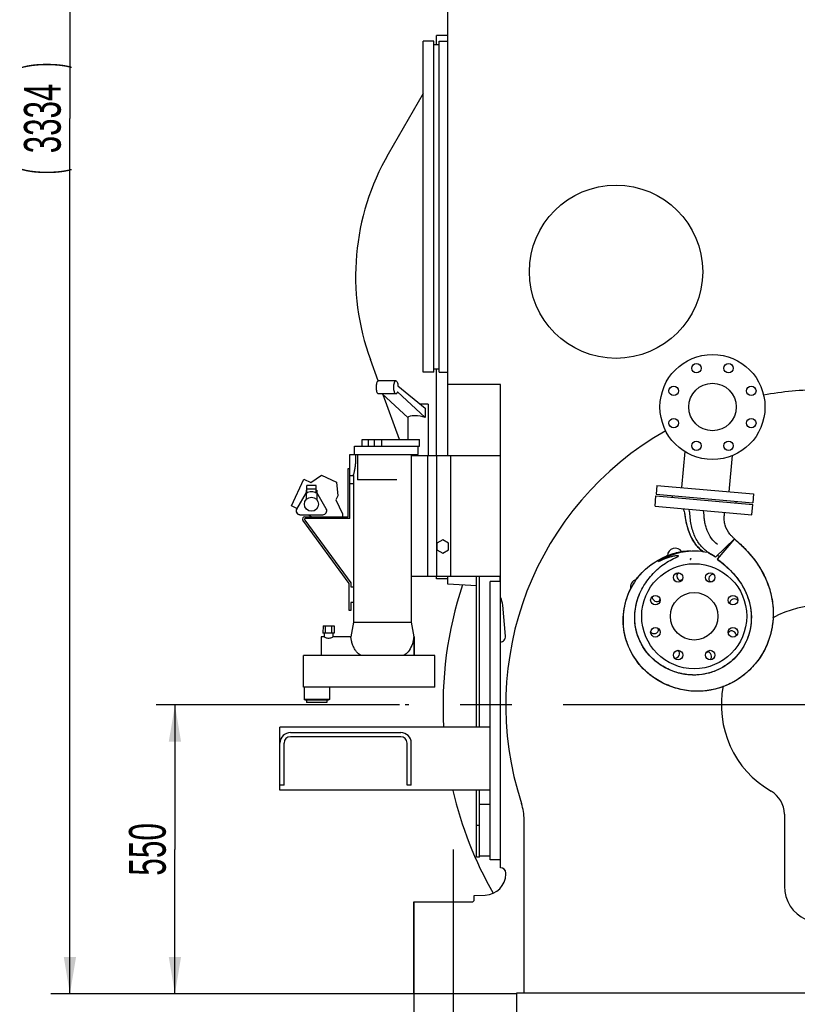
# Model space of a CAD drawing. Header units: millimetres. Extents: x 0 to 1189, y 0 to 841.
# Tile 63 of 74: x 974 to 1048, y 572 to 665. Entities that reach past the tile are written whole.
import ezdxf
from ezdxf.enums import TextEntityAlignment as Align

# ---------------------------------------------------------------- set-up
doc = ezdxf.new("R2010")
doc.units = ezdxf.units.MM
doc.header["$LTSCALE"] = 65.395
doc.linetypes.add('CENTER', pattern=[0.6, 0.375, -0.075, 0.075, -0.075])
doc.layers.get('0').update_dxf_attribs({"linetype": 'CONTINUOUS'})
for name, color, linetype in [('1907_040000_TLKS_KS_V_ABL241', 7, 'CONTINUOUS'), ('1907_041000_TLKS_KS_V_ABL242', 7, 'CONTINUOUS'), ('1907_060000_TLKS_KGS_V_ABL221', 7, 'CONTINUOUS'), ('1907_061000_TLKS_KGS_V_ABL222', 7, 'CONTINUOUS'), ('1907_644000_04_SIMPLE1_X_ABL252', 7, 'CONTINUOUS'), ('1907_731000_02_SIMPLE1_D_ABL619', 7, 'CONTINUOUS'), ('1907_766000_07_SIMPLE1_X_ABL227', 7, 'CONTINUOUS'), ('1907_836000_01_SIMPLE1_A_ABL267', 7, 'CONTINUOUS'), ('1937_030000_TLKS_V_ABL215', 7, 'CONTINUOUS'), ('1937_100000_TLKS_V_ABL216', 7, 'CONTINUOUS'), ('1937_111000_12_SIMPLE1_D_ABL219', 7, 'CONTINUOUS'), ('1937_111200_08_SIMPLE1_X_ABL229', 7, 'CONTINUOUS'), ('1937_122000_06_SIMPLE1_A_ABL217', 7, 'CONTINUOUS'), ('1937_200000_TLKS_V_ABL245', 7, 'CONTINUOUS'), ('1937_252000_05_SIMPLE1_X_ABL246', 7, 'CONTINUOUS'), ('left_3_VBL213', 7, 'CONTINUOUS')]:
    doc.layers.add(name, color=color, linetype=linetype)
doc.styles.get("Standard").update_dxf_attribs({"font": 'txt', "width": 0.6})
doc.dimstyles.new('DIMSTYLE_2', dxfattribs={"dimtxt": 3.5, "dimasz": 3.5, "dimexe": 1.8, "dimexo": 0, "dimgap": 0.875, "dimtad": 1, "dimdec": 0, "dimlfac": 20, "dimdsep": 46, "dimtxsty": 'STANDARD', "dimblk": '_FILLED', "dimblk1": '_FILLED', "dimblk2": '_FILLED', "dimcen": 0.09, "dimadec": 0, "dimazin": 0, "dimtp": 2, "dimtm": 2, "dimtfac": 1, "dimtdec": 0, "dimtofl": 0, "dimtmove": 0, "dimatfit": 3, "dimldrblk": '_FILLED', "dimfxl": 1, "dimtolj": 1, "dimarcsym": 0})
doc.dimstyles.new('DIMSTYLE_4', dxfattribs={"dimtxt": 3.5, "dimasz": 3.5, "dimexe": 1.8, "dimexo": 0, "dimgap": 0.875, "dimtad": 1, "dimlfac": 20, "dimdsep": 46, "dimtxsty": 'STANDARD', "dimblk": '_FILLED', "dimblk1": '_FILLED', "dimblk2": '_FILLED', "dimcen": 0.09, "dimadec": 0, "dimazin": 0, "dimtp": 0.8, "dimtm": 0.8, "dimtfac": 1, "dimtofl": 0, "dimtmove": 0, "dimatfit": 3, "dimldrblk": '_FILLED', "dimfxl": 1, "dimtolj": 1, "dimarcsym": 0})
doc.dimstyles.new('DIMSTYLE_5', dxfattribs={"dimtxt": 3.5, "dimasz": 3.5, "dimexe": 1.8, "dimexo": 0, "dimgap": 0.875, "dimtad": 1, "dimlfac": 20, "dimdsep": 46, "dimtxsty": 'STANDARD', "dimblk": '_FILLED', "dimblk1": '_FILLED', "dimblk2": '_FILLED', "dimcen": 0.09, "dimadec": 0, "dimazin": 0, "dimtp": 1.2, "dimtm": 1.2, "dimtfac": 1, "dimtofl": 0, "dimtmove": 0, "dimatfit": 3, "dimldrblk": '_FILLED', "dimfxl": 1, "dimtolj": 1, "dimarcsym": 0})

# ---------------------------------------------------------------- blocks, each defined once
blk = doc.blocks.new('_FILLED')
at = {"color": 0, "linetype": 'BYBLOCK'}
blk.add_solid([(0, 0), (-1, 0.167), (-1, -0.167)], dxfattribs=at)
blk = doc.blocks.new('*D8')
at = {"color": 2, "linetype": 'CONTINUOUS'}
for p, q in [((1011.25, 581.25), (1011.25, 505.6)), ((1088.75, 581.25), (1088.75, 505.6)), ((1011.25, 507.4), (1050, 507.4)), ((1088.75, 507.4), (1050, 507.4))]:
    blk.add_line(p, q, dxfattribs=at)
at = {"color": 2, "linetype": 'CONTINUOUS', "xscale": 3.5, "yscale": 3.5, "zscale": 3.5, "rotation": 180}
blk.add_blockref('_FILLED', (1011.25, 507.4), dxfattribs=at)
at = {"color": 2, "linetype": 'CONTINUOUS', "xscale": 3.5, "yscale": 3.5, "zscale": 3.5}
blk.add_blockref('_FILLED', (1088.75, 507.4), dxfattribs=at)
at = {"color": 2, "linetype": 'CONTINUOUS', "width": 0.60119}
blk.add_text('1550', height=3.5, dxfattribs=at).set_placement((1050, 508.275), align=Align.CENTER)
blk = doc.blocks.new('*D10')
at = {"color": 2, "linetype": 'CONTINUOUS'}
for p, q in [((1079.875, 739.194), (976.7, 739.194)), ((978.5, 739.194), (978.5, 655.847)), ((978.5, 572.5), (978.5, 655.847)), ((1011.25, 572.5), (976.7, 572.5))]:
    blk.add_line(p, q, dxfattribs=at)
at = {"color": 2, "linetype": 'CONTINUOUS', "xscale": 3.5, "yscale": 3.5, "zscale": 3.5}
for p, rotation in [((978.5, 739.194), 90), ((978.5, 572.5), 270)]:
    blk.add_blockref('_FILLED', p, dxfattribs=dict(at, rotation=rotation))
at = {"color": 2, "linetype": 'CONTINUOUS'}
for s, width, p in [(')', 0.333333, (977.625, 660.889)), ('3334', 0.636905, (977.625, 655.847)), ('(', 0.333333, (977.625, 650.805))]:
    blk.add_text(s, height=3.5, rotation=90, dxfattribs=dict(at, width=width)).set_placement(p, align=Align.CENTER)
blk = doc.blocks.new('*D11')
at = {"color": 2, "linetype": 'CONTINUOUS'}
for p, q in [((1009.893, 600), (986.7, 600)), ((988.5, 600), (988.5, 586.25)), ((988.5, 572.5), (988.5, 586.25)), ((1011.25, 572.5), (986.7, 572.5))]:
    blk.add_line(p, q, dxfattribs=at)
at = {"color": 2, "linetype": 'CONTINUOUS', "xscale": 3.5, "yscale": 3.5, "zscale": 3.5}
for p, rotation in [((988.5, 600), 90), ((988.5, 572.5), 270)]:
    blk.add_blockref('_FILLED', p, dxfattribs=dict(at, rotation=rotation))
at = {"color": 2, "linetype": 'CONTINUOUS', "width": 0.642857}
blk.add_text('550', height=3.5, rotation=90, dxfattribs=at).set_placement((987.625, 586.25), align=Align.CENTER)
blk = doc.blocks.new('1937_122000_06_SIMPLE1_T1_A_PBL218', base_point=(1050, 560))
at = {"layer": '1937_122000_06_SIMPLE1_T1_A_PBL218', "color": 7, "linetype": 'CONTINUOUS'}
for p, q in [((1021.05, 572.6), (1078.95, 572.6)), ((1021.05, 569.7), (1021.05, 572.6)), ((1078.95, 569.7), (1078.95, 572.6)), ((1021.05, 569.7), (1078.95, 569.7)), ((1024.75, 566.952), (1024.75, 569.7)), ((1075.25, 569.6), (1024.75, 569.6)), ((1025.25, 569.7), (1025.25, 569.6)), ((1074.75, 569.6), (1074.75, 569.7)), ((1075.25, 566.952), (1075.25, 569.7)), ((1024.951, 566.202), (1035.367, 548.15)), ((1064.633, 548.15), (1075.049, 566.202)), ((1058.75, 558), (1041.25, 558)), ((1040, 556.75), (1040, 550.25)), ((1060, 550.25), (1060, 556.75)), ((1041.25, 549), (1058.75, 549)), ((1036.666, 547.4), (1063.334, 547.4))]:
    blk.add_line(p, q, dxfattribs=at)
for centre, radius, start, end in [((1026.25, 566.952), 1.5, 180, 209.986), ((1073.75, 566.952), 1.5, 330.014, 360), ((1041.25, 556.75), 1.25, 90, 180), ((1058.75, 556.75), 1.25, 0, 90), ((1041.25, 550.25), 1.25, 180, 270), ((1058.75, 550.25), 1.25, 270, 360), ((1036.666, 548.9), 1.5, 209.986, 270), ((1063.334, 548.9), 1.5, 270, 330.014)]:
    blk.add_arc(centre, radius, start, end, dxfattribs=at)
blk = doc.blocks.new('1937_122000_06_SIMPLE1_A_ABL217', base_point=(1050, 560))
at = {"layer": '1937_122000_06_SIMPLE1_T1_A_PBL218'}
blk.add_blockref('1937_122000_06_SIMPLE1_T1_A_PBL218', (1050, 560), dxfattribs=at)
blk = doc.blocks.new('1937_111000_12_SIMPLE1_T1_D_PBL220', base_point=(1049.582, 612.131))
at = {"layer": '1937_111000_12_SIMPLE1_T1_D_PBL220', "color": 7, "linetype": 'CONTINUOUS'}
for p, q in [((1014.5, 623.75), (1014.5, 666.75)), ((1019.5, 630.5), (1014.5, 630.5)), ((1019.5, 610.24), (1019.5, 630.5)), ((1014.5, 611.5), (1014.5, 612.25)), ((1017.2, 611.358), (1014.5, 611.5)), ((1019.971, 606.544), (1019.712, 609.503)), ((1019.5, 584.5), (1019.5, 606.001)), ((1020, 583.9), (1020, 584)), ((1011.25, 581.25), (1016.8, 581.25)), ((1011.25, 572.5), (1011.25, 581.25)), ((1017, 581.873), (1018.052, 581.901)), ((1017, 581.45), (1017, 581.873)), ((1021.05, 572.5), (1011.25, 572.5))]:
    blk.add_line(p, q, dxfattribs=at)
at = {"layer": '1937_111000_12_SIMPLE1_T1_D_PBL220', "color": 2, "linetype": 'CENTER'}
for p, q in [((1050, 600), (1010.413, 600)), ((1015, 586.25), (1015, 567.5))]:
    blk.add_line(p, q, dxfattribs=at)
at = {"layer": '1937_111000_12_SIMPLE1_T1_D_PBL220', "color": 7, "linetype": 'CONTINUOUS'}
for centre, radius, start, end in [((1017.72, 609.329), 2, 5, 27.10525), ((1019.473, 606.5), 0.5, 273.11269, 5), ((1019.5, 584), 0.5, 0, 90), ((1018, 583.9), 2, 271.5, 359.99938), ((1016.8, 581.45), 0.2, 270, 360)]:
    blk.add_arc(centre, radius, start, end, dxfattribs=at)
blk = doc.blocks.new('1937_111000_12_SIMPLE1_D_ABL219', base_point=(1049.582, 613.806))
at = {"layer": '1937_111000_12_SIMPLE1_T1_D_PBL220'}
blk.add_blockref('1937_111000_12_SIMPLE1_T1_D_PBL220', (1049.582, 612.131), dxfattribs=at)
blk = doc.blocks.new('1937_111200_08_SIMPLE1_T4_X_PBL230', base_point=(1008.5, 594.875))
at = {"layer": '1937_111200_08_SIMPLE1_T4_X_PBL230', "color": 7, "linetype": 'CONTINUOUS'}
for p, q in [((998.5, 591.875), (998.5, 597.875)), ((1018.5, 597.875), (998.5, 597.875)), ((999.5, 597.375), (1010, 597.375)), ((998.9, 592.375), (998.9, 596.375)), ((1010, 596.975), (999.5, 596.975)), ((1010.6, 592.375), (1010.6, 596.375)), ((1011, 592.375), (1011, 596.375)), ((998.9, 592.375), (998.5, 592.375)), ((1018.5, 591.875), (998.5, 591.875)), ((1011, 592.375), (1010.6, 592.375))]:
    blk.add_line(p, q, dxfattribs=at)
for centre, radius, start, end in [((999.5, 596.375), 1, 90, 180), ((1010, 596.375), 1, 0, 90), ((999.5, 596.375), 0.6, 90, 180), ((1010, 596.375), 0.6, 0, 90)]:
    blk.add_arc(centre, radius, start, end, dxfattribs=at)
blk = doc.blocks.new('1937_111200_08_SIMPLE1_T7_X_PBL231', base_point=(1012.9, 647.45))
at = {"layer": '1937_111200_08_SIMPLE1_T7_X_PBL231', "color": 7, "linetype": 'CONTINUOUS'}
for p, q in [((1012.15, 631.7), (1012.15, 663.2)), ((1013.15, 663.2), (1012.15, 663.2)), ((1013.15, 631.7), (1013.15, 663.2)), ((1013.15, 662.9), (1013.65, 662.9)), ((1013.15, 632), (1013.65, 632)), ((1013.15, 631.7), (1012.15, 631.7))]:
    blk.add_line(p, q, dxfattribs=at)
blk = doc.blocks.new('1937_111200_08_SIMPLE1_T1_X_PBL234', base_point=(1010.803, 637.875))
at = {"layer": '1937_111200_08_SIMPLE1_T1_X_PBL234', "color": 7, "linetype": 'CONTINUOUS'}
for p, q in [((1013.4, 662.9), (1013.4, 663.75)), ((1014.5, 663.75), (1013.4, 663.75)), ((1012.15, 658.232), (1008.819, 652.462)), ((1007.844, 630.857), (1007.106, 632.885)), ((1013.4, 623.75), (1013.4, 632)), ((1009.876, 625.275), (1008.323, 629.543)), ((1013.4, 612), (1013.4, 612.25)), ((1014.5, 612), (1013.4, 612))]:
    blk.add_line(p, q, dxfattribs=at)
blk.add_arc((1028.954, 640.837), 23.25, 150, 200, dxfattribs=at)
blk = doc.blocks.new('1937_111200_08_SIMPLE1_T8_X_PBL235', base_point=(1014.075, 647.45))
at = {"layer": '1937_111200_08_SIMPLE1_T8_X_PBL235', "color": 7, "linetype": 'CONTINUOUS'}
for p, q in [((1013.65, 631.7), (1013.65, 663.2)), ((1013.65, 663.2), (1014.5, 663.2)), ((1013.65, 631.7), (1014.5, 631.7))]:
    blk.add_line(p, q, dxfattribs=at)
blk = doc.blocks.new('1937_111200_08_SIMPLE1_T3_X_PBL238', base_point=(1019, 598.5))
at = {"layer": '1937_111200_08_SIMPLE1_T3_X_PBL238', "color": 7, "linetype": 'CONTINUOUS'}
for p, q in [((1018.5, 585.25), (1018.5, 611.75)), ((1019.5, 611.75), (1018.5, 611.75)), ((1019.5, 606.001), (1019.5, 610.24)), ((1019.5, 585.25), (1018.5, 585.25))]:
    blk.add_line(p, q, dxfattribs=at)
blk = doc.blocks.new('1937_111200_08_SIMPLE1_T12_X_PBL239', base_point=(1018.325, 598.875))
at = {"layer": '1937_111200_08_SIMPLE1_T12_X_PBL239', "color": 7, "linetype": 'CONTINUOUS'}
for p, q in [((1017.2, 597.875), (1017.2, 612.25)), ((1017.5, 597.875), (1017.5, 612.25)), ((1019.45, 612.25), (1019.45, 611.75)), ((1017.2, 585.5), (1017.2, 591.875)), ((1017.5, 585.5), (1017.5, 591.875)), ((1017.5, 590.55), (1018.5, 590.55)), ((1017.5, 588.511), (1017.2, 588.511)), ((1017.5, 585.5), (1017.2, 585.5)), ((1018.5, 585.6), (1017.5, 585.6))]:
    blk.add_line(p, q, dxfattribs=at)
blk = doc.blocks.new('1937_111200_08_SIMPLE1_T11_X_PBL621', base_point=(1030.5, 641.25))
at = {"layer": '1937_111200_08_SIMPLE1_T11_X_PBL621', "color": 7, "linetype": 'CONTINUOUS'}
blk.add_circle((1030.5, 641.25), 8.25, dxfattribs=at)
blk = doc.blocks.new('1937_111200_08_SIMPLE1_X_ABL229', base_point=(1042.225, 624.938))
at = {"layer": '1937_111200_08_SIMPLE1_T11_X_PBL621'}
blk.add_blockref('1937_111200_08_SIMPLE1_T11_X_PBL621', (1030.5, 641.25), dxfattribs=at)
at = {"layer": '1937_111200_08_SIMPLE1_T12_X_PBL239'}
blk.add_blockref('1937_111200_08_SIMPLE1_T12_X_PBL239', (1018.325, 598.875), dxfattribs=at)
at = {"layer": '1937_111200_08_SIMPLE1_T1_X_PBL234'}
blk.add_blockref('1937_111200_08_SIMPLE1_T1_X_PBL234', (1010.803, 637.875), dxfattribs=at)
at = {"layer": '1937_111200_08_SIMPLE1_T3_X_PBL238'}
blk.add_blockref('1937_111200_08_SIMPLE1_T3_X_PBL238', (1019, 598.5), dxfattribs=at)
at = {"layer": '1937_111200_08_SIMPLE1_T4_X_PBL230'}
blk.add_blockref('1937_111200_08_SIMPLE1_T4_X_PBL230', (1008.5, 594.875), dxfattribs=at)
at = {"layer": '1937_111200_08_SIMPLE1_T7_X_PBL231'}
blk.add_blockref('1937_111200_08_SIMPLE1_T7_X_PBL231', (1012.9, 647.45), dxfattribs=at)
at = {"layer": '1937_111200_08_SIMPLE1_T8_X_PBL235'}
blk.add_blockref('1937_111200_08_SIMPLE1_T8_X_PBL235', (1014.075, 647.45), dxfattribs=at)
blk = doc.blocks.new('1937_100000_TLKS_V_ABL216', base_point=(1043.625, 625.15))
at = {"layer": '1937_111000_12_SIMPLE1_D_ABL219'}
blk.add_blockref('1937_111000_12_SIMPLE1_D_ABL219', (1049.582, 613.806), dxfattribs=at)
at = {"layer": '1937_111200_08_SIMPLE1_X_ABL229'}
blk.add_blockref('1937_111200_08_SIMPLE1_X_ABL229', (1042.225, 624.938), dxfattribs=at)
at = {"layer": '1937_122000_06_SIMPLE1_A_ABL217'}
blk.add_blockref('1937_122000_06_SIMPLE1_A_ABL217', (1050, 560), dxfattribs=at)
blk = doc.blocks.new('1937_252000_05_SIMPLE1_T1_X_PBL247', base_point=(1050.872, 600.25))
at = {"layer": '1937_252000_05_SIMPLE1_T1_X_PBL247', "color": 7, "linetype": 'CONTINUOUS'}
for p, q in [((1050, 630), (1071.995, 630)), ((1073.495, 630.5), (1076.941, 630.5)), ((1080.245, 629.25), (1080.245, 628.921)), ((1080.245, 627.935), (1080.245, 627.017)), ((1080.245, 626.029), (1080.245, 625.262)), ((1080.245, 618.078), (1080.245, 617.871)), ((1080.245, 616.885), (1080.245, 602.655)), ((1080.005, 595.855), (1078.42, 589.94)), ((1021.75, 572.6), (1021.75, 589.071)), ((1046.525, 589.608), (1046.525, 582.75)), ((1053.475, 584.611), (1053.475, 589.608)), ((1078.25, 588.646), (1078.25, 572.6))]:
    blk.add_line(p, q, dxfattribs=at)
for centre, radius, start, end in [((1050, 600), 30, 90, 100.47436), ((1071.995, 631.25), 1.25, 270, 306.8699), ((1073.495, 629.25), 1.25, 90, 126.8699), ((1078.995, 629.25), 1.25, 0, 21.94124), ((1050, 600), 30, 119.48858, 198.19487), ((1050, 600), 9.475, 57.16847, 119.12914), ((1050, 600), 9.475, 168.8454, 240), ((1050, 600), 9.475, 300, 10.98764), ((1044, 589.608), 2.525, 0, 60), ((1056, 589.608), 2.525, 120, 180), ((1016.75, 589.071), 5, 0, 18.19487), ((1083.25, 588.646), 5, 165, 180), ((1050, 582.75), 3.475, 180, 311.82729)]:
    blk.add_arc(centre, radius, start, end, dxfattribs=at)
blk = doc.blocks.new('1937_252000_05_SIMPLE1_X_ABL246', base_point=(1050.8725, 600.25))
at = {"layer": '1937_252000_05_SIMPLE1_T1_X_PBL247'}
blk.add_blockref('1937_252000_05_SIMPLE1_T1_X_PBL247', (1050.8725, 600.25), dxfattribs=at)
blk = doc.blocks.new('1937_200000_TLKS_V_ABL245', base_point=(1050.8725, 600.25))
at = {"layer": '1937_252000_05_SIMPLE1_X_ABL246'}
blk.add_blockref('1937_252000_05_SIMPLE1_X_ABL246', (1050.8725, 600.25), dxfattribs=at)
blk = doc.blocks.new('1937_030000_TLKS_V_ABL215', base_point=(1055.8271, 638.28))
at = {"layer": '1937_100000_TLKS_V_ABL216'}
blk.add_blockref('1937_100000_TLKS_V_ABL216', (1043.625, 625.15), dxfattribs=at)
at = {"layer": '1937_200000_TLKS_V_ABL245'}
blk.add_blockref('1937_200000_TLKS_V_ABL245', (1050.8725, 600.25), dxfattribs=at)
blk = doc.blocks.new('1907_766000_07_SIMPLE1_T1_X_PBL228', base_point=(1009.552, 615.548))
at = {"layer": '1907_766000_07_SIMPLE1_T1_X_PBL228', "color": 7, "linetype": 'CONTINUOUS'}
for p, q in [((1009.538, 630.87), (1007.884, 630.87)), ((1009.736, 630.396), (1012.335, 628.258)), ((1009.538, 629.62), (1007.884, 629.62)), ((1010.68, 627.382), (1008.238, 629.62)), ((1012.335, 627.382), (1009.685, 629.811)), ((1012.617, 628.656), (1011.851, 628.656)), ((1012.335, 628.258), (1012.335, 627.382)), ((1012.617, 628.656), (1012.617, 623.75)), ((1010.673, 627.388), (1010.673, 625.275)), ((1005.599, 623.85), (1005.599, 624.65)), ((1005.599, 624.65), (1011.777, 624.65)), ((1006.34, 624.65), (1006.34, 625.275)), ((1006.34, 625.275), (1011.777, 625.275)), ((1006.936, 624.65), (1006.936, 625.275)), ((1007.499, 624.65), (1007.499, 625.275)), ((1008.206, 624.65), (1008.206, 625.275)), ((1011.651, 623.85), (1011.651, 624.65)), ((1011.777, 624.65), (1011.777, 625.275)), ((1005.15, 617.766), (1005.15, 623.849)), ((1005.15, 623.849), (1005.686, 623.849)), ((1005.5, 623.85), (1011.651, 623.85)), ((1005.686, 623.849), (1005.685, 622.949)), ((1005.871, 623.85), (1005.871, 621.45)), ((1010.983, 623.75), (1010.983, 612.25)), ((1010.983, 623.75), (1019.5, 623.75)), ((1011, 623.85), (1011, 623.75)), ((1012.549, 623.75), (1012.549, 612.25)), ((1013.416, 623.75), (1013.416, 612.25)), ((1014.75, 623.75), (1014.75, 612.25)), ((1005, 617.916), (1005, 622.516)), ((1005, 622.516), (1005.15, 622.516)), ((1001.447, 621.18), (1002.464, 621.892)), ((1002.464, 621.892), (1003.889, 621.228)), ((1005.15, 621.855), (1005.5, 621.855)), ((1005.5, 621.855), (1005.5, 607.893)), ((999.603, 618.951), (1000.786, 621.488)), ((1000.786, 621.488), (1001.447, 621.18)), ((1001.05, 620.177), (1001.05, 620.889)), ((1001.95, 620.889), (1001.05, 620.889)), ((1001.95, 620.177), (1001.95, 620.889)), ((1003.889, 621.228), (1004.005, 619.905)), ((1005.15, 621.1), (1005.5, 621.1)), ((1009.622, 621.45), (1005.871, 621.45)), ((1000.987, 620.225), (1000.084, 618.65)), ((1000.987, 620.439), (1000.987, 619.57)), ((1001.05, 620.439), (1000.987, 620.439)), ((1001.95, 620.564), (1001.05, 620.564)), ((1001.95, 620.439), (1002.012, 620.439)), ((1002.012, 620.439), (1002.012, 619.57)), ((1002.914, 618.665), (1002.012, 620.242)), ((1004.005, 619.905), (1003.833, 619.537)), ((1000.115, 618.712), (999.603, 618.951)), ((1001.002, 619.57), (1000.987, 619.57)), ((1001.998, 619.57), (1002.012, 619.57)), ((1003.833, 619.537), (1004.45, 618.215)), ((1001.219, 618.076), (1000.4, 618.115)), ((1000.431, 618.118), (1002.574, 618.118)), ((1000.842, 617.916), (1005, 617.916)), ((1001.497, 617.916), (1001.219, 618.076)), ((1004.45, 618.215), (1004.45, 617.916)), ((1005.1, 611.578), (1000.681, 617.598)), ((1000.861, 617.607), (1005.25, 611.627)), ((1005.15, 617.766), (1000.941, 617.766)), ((1014, 615.735), (1013.45, 615.418)), ((1013.45, 615.418), (1013.45, 614.782)), ((1014.55, 615.418), (1014, 615.735)), ((1014.55, 614.782), (1014.55, 615.418)), ((1013.45, 614.782), (1014, 614.465)), ((1014, 614.465), (1014.55, 614.782)), ((1010.983, 612.25), (1019.5, 612.25)), ((1011, 612.25), (1011, 607.893)), ((1005.1, 609), (1005.1, 611.578)), ((1005.25, 611.627), (1005.25, 611.25)), ((1005.25, 611.25), (1005.5, 611.25)), ((1005.25, 609.75), (1005.25, 609)), ((1005.5, 609.75), (1005.25, 609.75)), ((1005.25, 609), (1005.1, 609)), ((1002.599, 607.55), (1002.575, 606.85)), ((1002.599, 607.55), (1003.651, 607.55)), ((1002.85, 606.85), (1002.85, 607.55)), ((1003.4, 607.55), (1003.4, 606.85)), ((1003.651, 607.55), (1003.675, 606.85)), ((1005.5, 607.893), (1005.25, 606.475)), ((1005.5, 607.893), (1005.462, 607.675)), ((1005.5, 607.893), (1011, 607.893)), ((1011, 607.893), (1011.25, 606.475)), ((1003.675, 606.85), (1002.575, 606.85)), ((1002.7, 606.85), (1002.7, 606.475)), ((1003.55, 606.85), (1003.55, 606.475)), ((1002.433, 606.475), (1002.433, 604.7)), ((1002.7, 606.475), (1002.433, 606.475)), ((1005.25, 606.475), (1003.55, 606.475)), ((1011.25, 606.475), (1011.25, 604.7)), ((1011.283, 606.475), (1011.25, 606.475)), ((1011.283, 606.475), (1011.283, 604.7)), ((1000.75, 601.7), (1000.75, 604.7)), ((1013.25, 604.7), (1000.75, 604.7)), ((1013.25, 601.7), (1013.25, 604.7)), ((1013.25, 601.7), (1000.75, 601.7)), ((1000.793, 601.7), (1000.793, 600.512)), ((1003.208, 601.7), (1003.208, 600.512)), ((1000.9, 600.45), (1000.793, 600.512)), ((1003.208, 600.512), (1000.793, 600.512)), ((1003.1, 600.45), (1000.9, 600.45)), ((1001.025, 600.45), (1001.025, 600.225)), ((1002.975, 600.225), (1001.025, 600.225)), ((1002.975, 600.45), (1002.975, 600.225)), ((1003.208, 600.512), (1003.1, 600.45))]:
    blk.add_line(p, q, dxfattribs=at)
blk.add_circle((1001.5, 619.115), 0.675, dxfattribs=at)
for centre, radius, start, end in [((1000.417, 618.49), 0.375, 143.62957, 267.316), ((1000.417, 618.489), 0.371, 154.13933, 272.10436), ((1000.842, 617.716), 0.2, 90, 216.27834), ((1002.588, 618.489), 0.371, 267.89564, 28.42613), ((1000.941, 617.666), 0.1, 90, 216.27834), ((1009.669, 606.196), 1.605, 349.99662, 10.00338)]:
    blk.add_arc(centre, radius, start, end, dxfattribs=at)
for centre, major_axis, ratio, start_param, end_param in [((1011.645, 627.256), (0.972, -0.102), 0.279262, 0.811713, 3.051984), ((1001.5, 620.062), (0.512, 0), 0.466669, 6.782212, 8.925751)]:
    blk.add_ellipse(centre, major_axis=major_axis, ratio=ratio, start_param=start_param, end_param=end_param, dxfattribs=at)
for points, knots in [([(1007.884, 629.62), (1007.853, 629.62), (1007.806, 629.66), (1007.767, 629.729), (1007.724, 629.842), (1007.69, 630.016), (1007.675, 630.245), (1007.69, 630.474), (1007.724, 630.648), (1007.767, 630.761), (1007.806, 630.83), (1007.853, 630.87), (1007.884, 630.87)], [0, 0, 0, 0, 0.066154, 0.115181, 0.175802, 0.326239, 0.499999, 0.67376, 0.824197, 0.884819, 0.933846, 1, 1, 1, 1]), ([(1009.538, 629.62), (1009.508, 629.62), (1009.46, 629.66), (1009.422, 629.729), (1009.378, 629.842), (1009.344, 630.016), (1009.33, 630.245), (1009.344, 630.474), (1009.378, 630.648), (1009.422, 630.761), (1009.46, 630.83), (1009.508, 630.87), (1009.538, 630.87)], [0, 0, 0, 0, 0.066154, 0.115181, 0.175802, 0.326239, 0.499999, 0.67376, 0.824197, 0.884819, 0.933846, 1, 1, 1, 1]), ([(1009.538, 630.87), (1009.563, 630.87), (1009.622, 630.83), (1009.673, 630.725), (1009.716, 630.576), (1009.731, 630.46), (1009.736, 630.396)], [0, 0, 0, 0, 0.138168, 0.351093, 0.645542, 1, 1, 1, 1]), ([(1009.685, 629.811), (1009.669, 629.761), (1009.643, 629.684), (1009.57, 629.62), (1009.538, 629.62)], [0, 0, 0, 0, 0.624864, 1, 1, 1, 1]), ([(1005.5, 621.855), (1005.5, 621.868), (1005.511, 621.906), (1005.53, 621.979), (1005.56, 622.085), (1005.61, 622.278), (1005.667, 622.568), (1005.685, 622.817), (1005.685, 622.949)], [0, 0, 0, 0, 0.035688, 0.10519, 0.205094, 0.331022, 0.642367, 1, 1, 1, 1]), ([(1002.7, 606.475), (1002.74, 606.455), (1002.876, 606.398), (1003.125, 606.345), (1003.374, 606.398), (1003.51, 606.455), (1003.55, 606.475)], [0, 0, 0, 0, 0.153467, 0.500002, 0.846533, 1, 1, 1, 1]), ([(1006.25, 604.7), (1006.123, 604.76), (1005.922, 604.906), (1005.686, 605.193), (1005.512, 605.505), (1005.402, 605.79), (1005.337, 606.015), (1005.301, 606.164), (1005.278, 606.289), (1005.26, 606.383), (1005.257, 606.442), (1005.249, 606.468), (1005.25, 606.475)], [0, 0, 0, 0, 0.195351, 0.349714, 0.522375, 0.699191, 0.78164, 0.855174, 0.916283, 0.962057, 0.990384, 1, 1, 1, 1]), ([(1011.25, 606.475), (1011.238, 606.37), (1011.18, 606.036), (1011.006, 605.493), (1010.674, 604.975), (1010.377, 604.76), (1010.25, 604.7)], [0, 0, 0, 0, 0.14932, 0.481629, 0.805759, 1, 1, 1, 1])]:
    blk.add_open_spline(points, degree=3, knots=knots, dxfattribs=at)
blk = doc.blocks.new('1907_766000_07_SIMPLE1_X_ABL227', base_point=(1009.552, 615.548))
at = {"layer": '1907_766000_07_SIMPLE1_T1_X_PBL228'}
blk.add_blockref('1907_766000_07_SIMPLE1_T1_X_PBL228', (1009.552, 615.548), dxfattribs=at)
blk = doc.blocks.new('1907_644000_04_SIMPLE1_T1_X_PBL253', base_point=(1038.327, 610.613))
at = {"layer": '1907_644000_04_SIMPLE1_T1_X_PBL253', "color": 7, "linetype": 'CONTINUOUS'}
for p, q in [((1034.214, 618.915), (1034.301, 619.911)), ((1034.301, 619.911), (1043.516, 619.105)), ((1035.87, 619.774), (1035.883, 619.923)), ((1034.214, 618.915), (1043.429, 618.108)), ((1041.947, 619.242), (1041.96, 619.391)), ((1043.429, 618.108), (1043.516, 619.105)), ((1036.884, 618.681), (1036.988, 618.421)), ((1036.884, 618.681), (1036.987, 618.421)), ((1036.987, 618.421), (1037.03, 618.306)), ((1037.03, 618.306), (1037.064, 618.011)), ((1037.064, 618.011), (1037.113, 617.66)), ((1037.509, 618.376), (1037.45, 618.632)), ((1038.863, 618.257), (1038.829, 618.511)), ((1040.817, 618.086), (1040.839, 618.335)), ((1039.979, 614.08), (1041.774, 615.812)), ((1041.774, 615.812), (1040.134, 613.881)), ((1035.386, 614.212), (1035.388, 614.213)), ((1036.76, 614.59), (1036.762, 614.59)), ((1037.608, 614.651), (1037.608, 614.64)), ((1039.265, 614.506), (1039.272, 614.502)), ((1040.149, 614.243), (1040.366, 614.155)), ((1037.573, 613.852), (1037.606, 613.855)), ((1037.607, 613.934), (1037.606, 613.855)), ((1032.426, 611.945), (1032.396, 611.904)), ((1032.419, 611.943), (1032.422, 611.948)), ((1033.153, 611.37), (1033.337, 611.638)), ((1033.154, 611.37), (1033.337, 611.638)), ((1031.884, 611.054), (1031.887, 611.059)), ((1031.909, 611.094), (1031.888, 611.052))]:
    blk.add_line(p, q, dxfattribs=at)
for points in [[(1036.988, 618.421), (1037.05, 618.163), (1037.087, 617.842), (1037.151, 617.453), (1037.2, 617.223), (1037.362, 616.655), (1037.626, 616.022), (1037.796, 615.71)], [(1037.113, 617.66), (1037.197, 617.227), (1037.357, 616.663), (1037.623, 616.02)], [(1037.623, 616.02), (1037.91, 615.523), (1038.041, 615.339), (1038.278, 615.053), (1038.489, 614.843), (1038.677, 614.687), (1038.817, 614.587)]]:
    blk.add_lwpolyline(points, dxfattribs=at)
for centre, radius, start, end in [((1037.941, 608.45), 6.199, 77.66725, 123.49212), ((1037.89, 607.979), 6.718, 111.88597, 112.95554), ((1036.137, 614.172), 0.75, 33.41465, 177.28187), ((1037.584, 609.06), 5.591, 97.22897, 98.45049), ((1037.583, 609.052), 5.599, 89.7469, 97.21315), ((1037.582, 609.053), 5.588, 89.73123, 97.19859), ((1037.62, 607.676), 6.704, 109.80081, 117.5423), ((1032.619, 611.22), 0.75, 104.92287, 192.9634), ((1037.517, 608.271), 6.279, 144.64349, 153.27703), ((1037.517, 608.27), 6.274, 144.63607, 153.26961), ((1037.941, 608.45), 3.645, 108.66596, 111.4422), ((1037.941, 608.45), 3.645, 63.66596, 66.4422), ((1037.941, 608.45), 3.645, 153.66596, 156.4422), ((1037.941, 608.45), 3.645, 18.66596, 21.4422), ((1037.941, 608.45), 3.645, 198.66596, 201.4422), ((1037.941, 608.45), 3.645, 333.66596, 336.4422), ((1037.941, 608.45), 3.645, 243.66596, 246.4422), ((1037.941, 608.45), 3.645, 288.66596, 291.4422)]:
    blk.add_arc(centre, radius, start, end, dxfattribs=at)
for points, knots in [([(1039.293, 614.521), (1039.002, 614.7), (1038.607, 615.07), (1038.199, 615.667), (1037.94, 616.188), (1037.743, 616.754), (1037.633, 617.25), (1037.576, 617.654), (1037.553, 617.908), (1037.544, 618.087), (1037.538, 618.184), (1037.54, 618.24), (1037.528, 618.281), (1037.521, 618.322), (1037.513, 618.354), (1037.509, 618.376)], [0, 0, 0, 0, 0.232268, 0.35912, 0.491165, 0.627217, 0.765974, 0.835559, 0.904936, 0.939504, 0.95675, 0.97122, 0.977636, 0.985182, 1, 1, 1, 1]), ([(1040.177, 615.274), (1039.958, 615.44), (1039.562, 615.848), (1039.217, 616.474), (1039.029, 617.027), (1038.949, 617.39), (1038.907, 617.688), (1038.89, 617.876), (1038.882, 618.025), (1038.881, 618.14), (1038.868, 618.216), (1038.863, 618.257)], [0, 0, 0, 0, 0.244522, 0.499159, 0.630154, 0.763303, 0.830378, 0.897696, 0.931451, 0.96294, 1, 1, 1, 1]), ([(1041.341, 616.266), (1041.132, 616.511), (1040.895, 616.954), (1040.798, 617.514), (1040.793, 617.84), (1040.81, 618.004), (1040.817, 618.086)], [0, 0, 0, 0, 0.496888, 0.746529, 0.872702, 1, 1, 1, 1]), ([(1041.774, 615.812), (1041.701, 615.887), (1041.556, 616.038), (1041.409, 616.187), (1041.341, 616.266)], [0, 0, 0, 0, 0.500453, 1, 1, 1, 1]), ([(1041.774, 615.812), (1042.206, 615.443), (1043.026, 614.66), (1044.411, 612.918), (1045.519, 610.361), (1045.52, 607.592), (1044.854, 605.566), (1044.048, 604.204), (1042.991, 603.055), (1041.73, 602.166), (1040.318, 601.562), (1038.808, 601.275), (1037.271, 601.317), (1035.788, 601.686), (1034.428, 602.337), (1033.634, 602.943), (1033.279, 603.279)], [0, 0, 0, 0, 0.067789, 0.134753, 0.264681, 0.391678, 0.45478, 0.517337, 0.578961, 0.639564, 0.699979, 0.760664, 0.821408, 0.881909, 0.941647, 1, 1, 1, 1]), ([(1041.774, 615.812), (1042.164, 615.479), (1042.912, 614.773), (1043.897, 613.585), (1044.685, 612.256), (1045.23, 610.809), (1045.498, 609.284), (1045.459, 607.738), (1045.116, 606.227), (1044.251, 604.362), (1042.47, 602.426), (1040.041, 601.401), (1037.988, 601.251), (1035.954, 601.543), (1034.527, 602.246), (1033.729, 602.88)], [0, 0, 0, 0, 0.062697, 0.125377, 0.188033, 0.250681, 0.313314, 0.375944, 0.438565, 0.501182, 0.625733, 0.750236, 0.812847, 0.875455, 1, 1, 1, 1]), ([(1038.833, 614.585), (1038.735, 614.648), (1038.325, 614.958), (1037.999, 615.37), (1037.796, 615.71)], [0, 0, 0, 0, 0.228021, 1, 1, 1, 1]), ([(1032.4, 611.902), (1032.753, 612.399), (1033.624, 613.296), (1034.704, 613.914), (1035.274, 614.156)], [0, 0, 0, 0, 0.496311, 1, 1, 1, 1]), ([(1032.422, 611.948), (1032.775, 612.436), (1033.64, 613.317), (1034.707, 613.926), (1035.27, 614.165)], [0, 0, 0, 0, 0.496231, 1, 1, 1, 1]), ([(1036.15, 614.018), (1036.178, 614.031), (1036.235, 614.056), (1036.306, 614.088), (1036.362, 614.115), (1036.396, 614.133), (1036.422, 614.15), (1036.44, 614.163), (1036.457, 614.185), (1036.435, 614.203), (1036.414, 614.206), (1036.383, 614.21), (1036.344, 614.211), (1036.297, 614.209), (1036.205, 614.202), (1036.005, 614.173), (1035.702, 614.102), (1035.466, 614.026), (1035.349, 613.983)], [0, 0, 0, 0, 0.062631, 0.125248, 0.156546, 0.187825, 0.203454, 0.21904, 0.234327, 0.248983, 0.264481, 0.280097, 0.311349, 0.342628, 0.373919, 0.499102, 0.749513, 1, 1, 1, 1]), ([(1039.272, 614.502), (1039.302, 614.485), (1039.361, 614.45), (1039.448, 614.395), (1039.537, 614.342), (1039.666, 614.293), (1039.818, 614.21), (1039.928, 614.126), (1039.979, 614.08)], [0, 0, 0, 0, 0.125002, 0.249992, 0.374912, 0.500136, 0.750301, 1, 1, 1, 1]), ([(1039.983, 614.084), (1039.941, 614.123), (1039.854, 614.195), (1039.732, 614.269), (1039.631, 614.323), (1039.531, 614.364), (1039.422, 614.439), (1039.338, 614.493), (1039.293, 614.521)], [0, 0, 0, 0, 0.210092, 0.413277, 0.519895, 0.630453, 0.808288, 1, 1, 1, 1]), ([(1033.337, 611.638), (1033.612, 612.052), (1034.256, 612.819), (1035.051, 613.432), (1035.482, 613.679)], [0, 0, 0, 0, 0.500163, 1, 1, 1, 1]), ([(1040.149, 613.9), (1040.521, 613.619), (1041.214, 613.034), (1042.368, 611.766), (1043.142, 610.273), (1043.412, 608.696), (1043.367, 607.517), (1043.077, 606.376), (1042.544, 605.328), (1041.807, 604.416), (1040.895, 603.681), (1039.845, 603.152), (1038.692, 602.859), (1037.487, 602.821), (1035.906, 603.119), (1034.805, 603.704), (1034.195, 604.219)], [0, 0, 0, 0, 0.072558, 0.140573, 0.266184, 0.327001, 0.387991, 0.448242, 0.508885, 0.569409, 0.629352, 0.689822, 0.750893, 0.812955, 0.875843, 1, 1, 1, 1]), ([(1037.607, 613.934), (1037.589, 613.927), (1037.558, 613.916), (1037.555, 613.874), (1037.567, 613.859), (1037.573, 613.852)], [0, 0, 0, 0, 0.50338, 0.74785, 1, 1, 1, 1]), ([(1040.134, 613.881), (1040.644, 613.505), (1041.371, 612.879), (1042.189, 611.905), (1042.865, 610.828), (1043.298, 609.609), (1043.407, 608.341), (1043.33, 607.387), (1043.088, 606.46), (1042.552, 605.306), (1041.723, 604.308), (1040.683, 603.574), (1039.818, 603.164), (1038.895, 602.913), (1038.258, 602.856), (1037.941, 602.854)], [0, 0, 0, 0, 0.124994, 0.18758, 0.250158, 0.374909, 0.43747, 0.500028, 0.562579, 0.625132, 0.74978, 0.812335, 0.874891, 0.937443, 1, 1, 1, 1]), ([(1033.279, 603.279), (1032.764, 603.767), (1032.099, 604.629), (1031.525, 605.936), (1031.167, 607.32), (1031.167, 609.112), (1031.601, 610.473), (1031.913, 611.092)], [0, 0, 0, 0, 0.250822, 0.37707, 0.503445, 0.754596, 1, 1, 1, 1]), ([(1033.729, 602.88), (1033.14, 603.348), (1032.106, 604.485), (1031.364, 606.258), (1031.16, 607.758), (1031.223, 609.27), (1031.551, 610.38), (1031.884, 611.054)], [0, 0, 0, 0, 0.249807, 0.499548, 0.624869, 0.7502, 1, 1, 1, 1]), ([(1034.195, 604.219), (1033.754, 604.592), (1033.171, 605.266), (1032.645, 606.311), (1032.288, 607.445), (1032.219, 608.953), (1032.534, 610.12), (1032.776, 610.661)], [0, 0, 0, 0, 0.245571, 0.37033, 0.495606, 0.748165, 1, 1, 1, 1]), ([(1037.941, 602.854), (1037.478, 602.852), (1036.548, 602.968), (1035.238, 603.465), (1034.077, 604.253), (1033.148, 605.307), (1032.52, 606.563), (1032.237, 607.94), (1032.318, 609.34), (1032.59, 610.237), (1032.778, 610.66)], [0, 0, 0, 0, 0.12499, 0.250024, 0.375045, 0.500032, 0.625016, 0.749987, 0.874995, 1, 1, 1, 1])]:
    blk.add_open_spline(points, degree=3, knots=knots, dxfattribs=at)
for points in [[(1035.274, 614.156), (1035.785, 614.372), (1036.33, 614.527), (1036.881, 614.597)], [(1036.763, 614.585), (1036.293, 614.516), (1035.829, 614.385), (1035.388, 614.208)], [(1035.482, 613.679), (1035.698, 613.804), (1035.921, 613.918), (1036.15, 614.018)], [(1032.776, 610.661), (1032.886, 610.905), (1033.008, 611.145), (1033.153, 611.37)], [(1032.778, 610.66), (1032.887, 610.904), (1033.01, 611.144), (1033.154, 611.37)]]:
    blk.add_open_spline(points, degree=3, dxfattribs=at)
blk = doc.blocks.new('1907_644000_04_SIMPLE1_T2_X_PBL618', base_point=(1037.941, 608.45))
at = {"layer": '1907_644000_04_SIMPLE1_T2_X_PBL618', "color": 7, "linetype": 'CONTINUOUS'}
for centre, start, end in [((1036.738, 612.265), 130.83494, 267.44877), ((1039.788, 611.998), 85.83494, 222.44877), ((1034.393, 610.297), 175.83494, 312.44877), ((1041.756, 609.653), 40.83494, 177.44877), ((1034.126, 607.247), 220.83494, 357.44877), ((1041.489, 606.603), 355.83494, 132.44877), ((1036.094, 604.902), 265.83494, 42.44877), ((1039.144, 604.635), 310.83494, 87.44877)]:
    blk.add_arc(centre, 0.45, start, end, dxfattribs=at)
blk = doc.blocks.new('1907_644000_04_SIMPLE1_X_ABL252', base_point=(1038.327, 610.613))
at = {"layer": '1907_644000_04_SIMPLE1_T1_X_PBL253'}
blk.add_blockref('1907_644000_04_SIMPLE1_T1_X_PBL253', (1038.327, 610.613), dxfattribs=at)
at = {"layer": '1907_644000_04_SIMPLE1_T2_X_PBL618'}
blk.add_blockref('1907_644000_04_SIMPLE1_T2_X_PBL618', (1037.941, 608.45), dxfattribs=at)
blk = doc.blocks.new('1907_836000_01_SIMPLE1_T1_A_PBL268', base_point=(1038.959, 621.698))
at = {"layer": '1907_836000_01_SIMPLE1_T1_A_PBL268', "color": 7, "linetype": 'CONTINUOUS'}
for p, q in [((1037.043, 624.143), (1036.742, 620.701)), ((1041.551, 623.748), (1041.249, 620.307)), ((1034.388, 620.907), (1034.314, 620.06)), ((1034.388, 620.907), (1043.603, 620.101)), ((1034.314, 620.06), (1043.529, 619.254)), ((1043.603, 620.101), (1043.529, 619.254))]:
    blk.add_line(p, q, dxfattribs=at)
blk = doc.blocks.new('1907_836000_01_SIMPLE1_T2_A_PBL617', base_point=(1037.941, 608.45))
at = {"layer": '1907_836000_01_SIMPLE1_T2_A_PBL617', "color": 7, "linetype": 'CONTINUOUS'}
for centre, radius in [((1037.941, 608.45), 5), ((1036.41, 612.146), 0.45), ((1039.472, 612.146), 0.45), ((1034.245, 609.981), 0.45), ((1037.941, 608.45), 2.263), ((1041.637, 609.981), 0.45), ((1034.245, 606.919), 0.45), ((1041.637, 606.919), 0.45), ((1036.41, 604.754), 0.45), ((1039.472, 604.754), 0.45)]:
    blk.add_circle(centre, radius, dxfattribs=at)
blk = doc.blocks.new('1907_836000_01_SIMPLE1_T2_A_PBL622', base_point=(1039.684, 628.374))
at = {"layer": '1907_836000_01_SIMPLE1_T2_A_PBL622', "color": 7, "linetype": 'CONTINUOUS'}
for centre, radius in [((1039.684, 628.374), 5), ((1038.153, 632.069), 0.45), ((1041.215, 632.069), 0.45), ((1035.989, 629.905), 0.45), ((1039.684, 628.374), 2.263), ((1043.38, 629.905), 0.45), ((1035.989, 626.843), 0.45), ((1043.38, 626.843), 0.45), ((1038.153, 624.678), 0.45), ((1041.215, 624.678), 0.45)]:
    blk.add_circle(centre, radius, dxfattribs=at)
blk = doc.blocks.new('1907_836000_01_SIMPLE1_A_ABL267', base_point=(1038.813, 618.412))
at = {"layer": '1907_836000_01_SIMPLE1_T1_A_PBL268'}
blk.add_blockref('1907_836000_01_SIMPLE1_T1_A_PBL268', (1038.959, 621.698), dxfattribs=at)
at = {"layer": '1907_836000_01_SIMPLE1_T2_A_PBL617'}
blk.add_blockref('1907_836000_01_SIMPLE1_T2_A_PBL617', (1037.941, 608.45), dxfattribs=at)
at = {"layer": '1907_836000_01_SIMPLE1_T2_A_PBL622'}
blk.add_blockref('1907_836000_01_SIMPLE1_T2_A_PBL622', (1039.684, 628.374), dxfattribs=at)
blk = doc.blocks.new('1907_061000_TLKS_KGS_V_ABL222', base_point=(1058.912, 634.775))
at = {"layer": '1907_644000_04_SIMPLE1_X_ABL252'}
blk.add_blockref('1907_644000_04_SIMPLE1_X_ABL252', (1038.327, 610.613), dxfattribs=at)
at = {"layer": '1907_766000_07_SIMPLE1_X_ABL227'}
blk.add_blockref('1907_766000_07_SIMPLE1_X_ABL227', (1009.552, 615.548), dxfattribs=at)
at = {"layer": '1907_836000_01_SIMPLE1_A_ABL267'}
blk.add_blockref('1907_836000_01_SIMPLE1_A_ABL267', (1038.813, 618.412), dxfattribs=at)
blk = doc.blocks.new('1907_060000_TLKS_KGS_V_ABL221', base_point=(1058.9125, 634.775))
at = {"layer": '1907_061000_TLKS_KGS_V_ABL222'}
blk.add_blockref('1907_061000_TLKS_KGS_V_ABL222', (1058.9125, 634.775), dxfattribs=at)
blk = doc.blocks.new('1907_731000_02_SIMPLE1_T1_D_PBL620', base_point=(1050.031, 596.752))
at = {"layer": '1907_731000_02_SIMPLE1_T1_D_PBL620', "color": 7, "linetype": 'CONTINUOUS'}
for start, end in [(161.47363, 183.38655), (330.11037, 349.98095), (193.05804, 209.88963)]:
    blk.add_arc((1050, 600), 35.975, start, end, dxfattribs=at)
blk = doc.blocks.new('1907_731000_02_SIMPLE1_D_ABL619', base_point=(1050.031, 596.752))
at = {"layer": '1907_731000_02_SIMPLE1_T1_D_PBL620'}
blk.add_blockref('1907_731000_02_SIMPLE1_T1_D_PBL620', (1050.031, 596.752), dxfattribs=at)
blk = doc.blocks.new('1907_041000_TLKS_KS_V_ABL242', base_point=(1056.969, 598.186))
at = {"layer": '1907_731000_02_SIMPLE1_D_ABL619'}
blk.add_blockref('1907_731000_02_SIMPLE1_D_ABL619', (1050.031, 596.752), dxfattribs=at)
blk = doc.blocks.new('1907_040000_TLKS_KS_V_ABL241', base_point=(1058.038, 663.038))
at = {"layer": '1907_041000_TLKS_KS_V_ABL242'}
blk.add_blockref('1907_041000_TLKS_KS_V_ABL242', (1056.969, 598.186), dxfattribs=at)
blk = doc.blocks.new('1937_000000_TLKS_MARKETING_ABL214', base_point=(1055.827, 645.702))
at = {"layer": '1907_040000_TLKS_KS_V_ABL241'}
blk.add_blockref('1907_040000_TLKS_KS_V_ABL241', (1058.038, 663.038), dxfattribs=at)
at = {"layer": '1907_060000_TLKS_KGS_V_ABL221'}
blk.add_blockref('1907_060000_TLKS_KGS_V_ABL221', (1058.912, 634.775), dxfattribs=at)
at = {"layer": '1937_030000_TLKS_V_ABL215'}
blk.add_blockref('1937_030000_TLKS_V_ABL215', (1055.827, 638.28), dxfattribs=at)
blk = doc.blocks.new('LEFT_3_VBL213', base_point=(1061.343, 645.702))
at = {"layer": '1937_000000_TLKS_MARKETING_ABL214'}
blk.add_blockref('1937_000000_TLKS_MARKETING_ABL214', (1055.827, 645.702), dxfattribs=at)

msp = doc.modelspace()

# ---------------------------------------------------------------- block references
at = {"layer": 'left_3_VBL213'}
msp.add_blockref('LEFT_3_VBL213', (1061.34275, 645.70176), dxfattribs=at)

# ---------------------------------------------------------------- dimensions: what is measured, and where the dimension line sits
at = {"color": 2, "linetype": 'CONTINUOUS'}
dim = msp.add_linear_dim(base=(978.5, 739.1937), p1=(1011.25, 572.5), p2=(1079.87526, 739.1937), angle=90, text='(<>)', dimstyle='DIMSTYLE_2', dxfattribs=at)
dim.commit()
dim.dimension.update_dxf_attribs({"geometry": '*D10', "text_midpoint": (978.5, 655.84685), "dimtype": 160})
dim = msp.add_linear_dim(base=(988.5, 600), p1=(1011.25, 572.5), p2=(1009.89299, 600), angle=90, dimstyle='DIMSTYLE_4', dxfattribs=at)
dim.commit()
dim.dimension.update_dxf_attribs({"geometry": '*D11', "text_midpoint": (988.5, 585.91669), "dimtype": 160})
dim = msp.add_linear_dim(base=(1088.75, 507.4), p1=(1011.25, 581.25), p2=(1088.75, 581.25), dimstyle='DIMSTYLE_5', dxfattribs=at)
dim.commit()
dim.dimension.update_dxf_attribs({"geometry": '*D8', "text_midpoint": (1049.66668, 507.4), "dimtype": 160})

doc.saveas('drawing.dxf')
